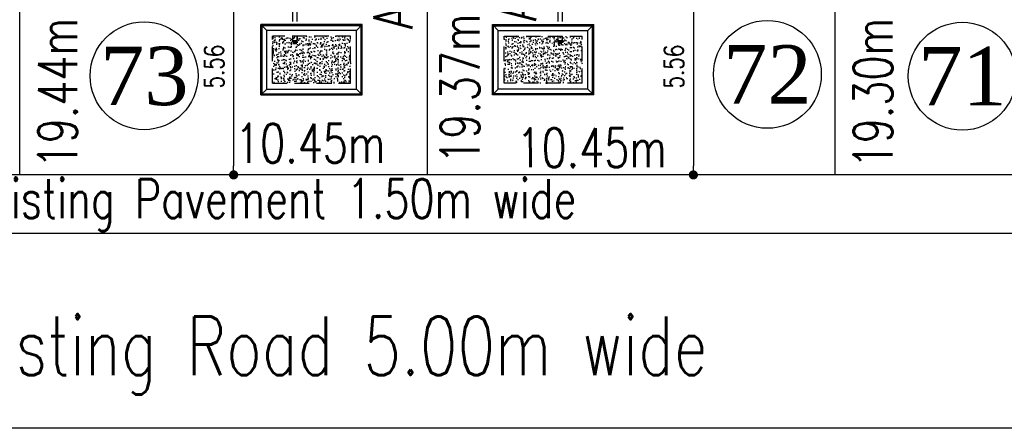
# Model space of a CAD drawing. Header units: millimetres. Extents: x 301 to 1479, y 491 to 1341.
# Tile 166 of 256: x 404 to 430, y 672 to 683. Entities that reach past the tile are written whole.
import ezdxf
from ezdxf.enums import TextEntityAlignment as Align

# ---------------------------------------------------------------- set-up
doc = ezdxf.new("R2010")
doc.units = ezdxf.units.MM
doc.header["$LTSCALE"] = 1.5
doc.header["$MEASUREMENT"] = 0
doc.linetypes.add('HIDDEN', pattern=[0.375, 0.25, -0.125])
doc.linetypes.add('PHANTOM2', pattern=[1.25, 0.625, -0.125, 0.125, -0.125, 0.125, -0.125])
for name, color, linetype in [('AP&SA', 254, 'HIDDEN'), ('Blk', 7, 'Continuous'), ('boundary', 3, 'Continuous'), ('DIM', 6, 'Continuous'), ('Hatch Aggregate', 252, 'Continuous'), ('Kerb', 251, 'Continuous'), ('PVC Pipe 110', 69, 'Continuous'), ('ROAD', 8, 'Continuous'), ('TEXT', 7, 'Continuous'), ('TXTAREA', 10, 'Continuous')]:
    doc.layers.add(name, color=color, linetype=linetype)
doc.styles.add('RS1', font='romans.shx', dxfattribs={"width": 0.75, "height": 0.5})
doc.styles.add('RS2', font='romans.shx', dxfattribs={"width": 0.75, "height": 1})
doc.styles.add('RS3', font='romans.shx', dxfattribs={"width": 0.75, "height": 1.5})
doc.styles.add('times', font='times.ttf')
doc.dimstyles.new('Souillac5', dxfattribs={"dimscale": 0.5, "dimtxt": 0.5, "dimasz": 0.47, "dimexe": 0, "dimexo": 1, "dimgap": 0.5, "dimtad": 1, "dimzin": 0, "dimdsep": 46, "dimtxsty": 'RS1', "dimblk": 'DOT', "dimcen": 3, "dimse1": 1, "dimse2": 1, "dimclrd": 6, "dimclre": 6, "dimclrt": 7, "dimaunit": 1, "dimadec": 0, "dimazin": 0, "dimtfac": 1, "dimtofl": 0, "dimtmove": 1, "dimatfit": 3, "dimfxl": 1, "dimtolj": 1, "dimtzin": 0, "dimlwe": -1, "dimarcsym": 0})
pattern_1 = [(230, (774182.12145, 33569.827), (-0.21517805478, 0.018825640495), [0.0225, -0.2475]), (175, (774182.12145, 33569.827), (0.041625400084, -0.22565764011), [0.018, -0.198]), (280.45144446, (774182.10352, 33569.82858), (-0.17355265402, -0.20683199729), [0.0191220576, -0.2103426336]), (226.1842, (774182.12145, 33569.767), (-0.3201723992, 0.04965578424), [0.03375, -0.37125]), (276.63563549, (774182.09477, 33569.77115), (-0.2803985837, -0.29223558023), [0.0286831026, -0.315514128]), (171.18416399, (774182.12145, 33569.767), (-0.28039858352, -0.29223558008), [0.027, -0.2970000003]), (201, (774182.09145, 33569.782), (-0.179072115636, 0.1207856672), [0.0225, -0.2475]), (146, (774182.09145, 33569.782), (-0.072994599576, -0.217545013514), [0.018, -0.198]), (251.45144474, (774182.07653, 33569.79207), (-0.25206671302, -0.09675934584), [0.019122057, -0.2103426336]), (217.5, (774182.12145, 33569.82701), (-0.003647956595, -0.0998681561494), [0, -0.1956, 0, -0.201, 0, -0.19875]), (187.5, (774182.12145, 33569.82701), (-0.078920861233, -0.118323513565), [0, -0.1146, 0, -0.1911, 0, -0.07575]), (147.5, (774182.18835, 33569.82701), (-0.160146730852, 0.00676646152), [0, -0.075, 0, -0.234, 0, -0.3105]), (137.5, (774182.21835, 33569.82701), (-0.174955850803, -0.0300314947), [0, -0.0975, 0, -0.1554, 0, -0.2205])]

# ---------------------------------------------------------------- blocks, each defined once
blk = doc.blocks.new('SSSU-D3')
at = {"layer": 'Hatch Aggregate'}
h = blk.add_hatch(dxfattribs=at)
h.set_pattern_fill('AR-CONC', color=256, scale=0.03, angle=180)
h.set_pattern_definition(pattern_1)
h.paths.add_polyline_path([(-2.033, -2), (-2.033, -3.205), (-0.033, -3.205), (-0.033, -2)])
h = blk.add_hatch(dxfattribs=at)
h.set_pattern_fill('AR-CONC', color=256, scale=0.03, angle=180)
h.set_pattern_definition(pattern_1)
h.paths.add_polyline_path([(14.933, -2), (14.933, -3.205), (12.933, -3.205), (12.933, -2)])
at = {"layer": 'AP&SA', "linetype": 'HIDDEN'}
for p, q in [((-2.033, -3.205), (-2.033, -2)), ((-2.033, -2), (-0.033, -2)), ((-0.033, -3.205), (-0.033, -2)), ((14.933, -2), (12.933, -2)), ((12.933, -3.205), (12.933, -2)), ((14.933, -3.205), (14.933, -2)), ((-0.033, -3.205), (-2.033, -3.205)), ((12.933, -3.205), (14.933, -3.205))]:
    blk.add_line(p, q, dxfattribs=at)
at = {"layer": 'Kerb'}
for p, q in [((-2.333, -1.7), (0.267, -1.7)), ((-2.333, -3.505), (-2.333, -1.7)), ((-2.183, -1.85), (-2.333, -1.7)), ((-2.303, -1.73), (0.237, -1.73)), ((-2.303, -3.475), (-2.303, -1.73)), ((0.117, -1.85), (0.267, -1.7)), ((0.237, -3.475), (0.237, -1.73)), ((0.267, -3.505), (0.267, -1.7)), ((15.233, -1.7), (12.633, -1.7)), ((12.633, -3.505), (12.633, -1.7)), ((12.783, -1.85), (12.633, -1.7)), ((15.203, -1.73), (12.663, -1.73)), ((12.663, -3.475), (12.663, -1.73)), ((15.083, -1.85), (15.233, -1.7)), ((15.203, -3.475), (15.203, -1.73)), ((15.233, -3.505), (15.233, -1.7)), ((-2.183, -3.355), (-2.183, -1.85)), ((-2.183, -1.85), (0.117, -1.85)), ((0.117, -3.355), (0.117, -1.85)), ((15.083, -1.85), (12.783, -1.85)), ((12.783, -3.355), (12.783, -1.85)), ((15.083, -3.355), (15.083, -1.85)), ((-2.183, -3.355), (-2.333, -3.505)), ((0.267, -3.505), (-2.333, -3.505)), ((0.237, -3.475), (-2.303, -3.475)), ((0.117, -3.355), (-2.183, -3.355)), ((0.117, -3.355), (0.267, -3.505)), ((12.783, -3.355), (12.633, -3.505)), ((12.633, -3.505), (15.233, -3.505)), ((12.663, -3.475), (15.203, -3.475)), ((12.783, -3.355), (15.083, -3.355)), ((15.083, -3.355), (15.233, -3.505))]:
    blk.add_line(p, q, dxfattribs=at)
at = {"layer": 'PVC Pipe 110', "linetype": 'PHANTOM2', "ltscale": 2}
for p, q in [((-0.655, 0.25), (-0.655, -2.15)), ((-0.545, 0.25), (-0.545, -2.15)), ((13.445, 0.25), (13.445, -2.15)), ((13.555, 0.25), (13.555, -2.15))]:
    blk.add_line(p, q, dxfattribs=at)
at = {"layer": 'PVC Pipe 110', "linetype": 'PHANTOM2', "lineweight": 100, "ltscale": 0.03}
for p, q in [((-0.655, -2.15), (-0.545, -2.15)), ((13.555, -2.15), (13.445, -2.15))]:
    blk.add_line(p, q, dxfattribs=at)
blk = doc.blocks.new('_DOT')
at = {"color": 0, "linetype": 'ByBlock'}
blk.add_line((-0.5, 0), (-1, 0), dxfattribs=at)
at = {"color": 0, "linetype": 'ByBlock', "const_width": 0.5}
blk.add_lwpolyline([(-0.25, 0, 1), (0.25, 0, 1)], format="xyb", close=True, dxfattribs=at)
blk = doc.blocks.new('*D226')
at = {"layer": 'DEFPOINTS', "color": 0, "transparency": 16777216}
for p in [(409.918, 684.326), (409.918, 678.769), (409.918, 678.769)]:
    blk.add_point(p, dxfattribs=at)
at = {"layer": 'DIM', "color": 6, "lineweight": -2, "transparency": 16777216}
blk.add_line((409.918, 684.091), (409.918, 679.004), dxfattribs=at)
at = {"layer": 'DIM', "color": 6, "lineweight": -2, "transparency": 16777216, "xscale": 0.235, "yscale": 0.235, "zscale": 0.235}
for p, rotation in [((409.918, 684.326), 90), ((409.918, 678.769), 270)]:
    blk.add_blockref('_DOT', p, dxfattribs=dict(at, rotation=rotation))
at = {"layer": 'DIM', "color": 7, "transparency": 16777216, "insert": (409.418, 681.548), "char_height": 0.5, "attachment_point": 5, "rotation": 90, "style": 'RS1'}
blk.add_mtext('\\A1;5.56', dxfattribs=at)
blk = doc.blocks.new('*D228')
at = {"layer": 'DEFPOINTS', "color": 0, "transparency": 16777216}
for p in [(421.703, 684.326), (421.703, 678.769), (421.703, 678.769)]:
    blk.add_point(p, dxfattribs=at)
at = {"layer": 'DIM', "color": 6, "lineweight": -2, "transparency": 16777216}
blk.add_line((421.703, 684.091), (421.703, 679.004), dxfattribs=at)
at = {"layer": 'DIM', "color": 6, "lineweight": -2, "transparency": 16777216, "xscale": 0.235, "yscale": 0.235, "zscale": 0.235}
for p, rotation in [((421.703, 684.326), 90), ((421.703, 678.769), 270)]:
    blk.add_blockref('_DOT', p, dxfattribs=dict(at, rotation=rotation))
at = {"layer": 'DIM', "color": 7, "transparency": 16777216, "insert": (421.203, 681.548), "char_height": 0.5, "attachment_point": 5, "rotation": 90, "style": 'RS1'}
blk.add_mtext('\\A1;5.56', dxfattribs=at)

msp = doc.modelspace()

# ---------------------------------------------------------------- linework, layer by layer
at = {"layer": 'boundary', "linetype": 'Continuous'}
for p, q in [((404.4336, 678.769), (404.4336, 698.2054)), ((414.8836, 678.769), (414.8836, 698.1364)), ((425.3336, 678.769), (425.3336, 698.0673))]:
    msp.add_line(p, q, dxfattribs=at)
at = {"layer": 'ROAD'}
for p, q in [((498.4836, 678.769), (341.7336, 678.769)), ((498.4941, 677.269), (333.1419, 677.269)), ((489.1387, 672.269), (333.4047, 672.269))]:
    msp.add_line(p, q, dxfattribs=at)
at = {"layer": 'TXTAREA'}
for centre in [(407.6216, 681.3108), (423.6, 681.3475), (428.5948, 681.3017)]:
    msp.add_circle(centre, 1.3831, dxfattribs=at)

# ---------------------------------------------------------------- block references
at = {"layer": 'Blk'}
for p in [(397.9836, 684.3262), (418.8836, 684.3262)]:
    msp.add_blockref('SSSU-D3', p, dxfattribs=at)

# ---------------------------------------------------------------- texts
at = {"layer": 'TEXT', "style": 'RS2', "width": 0.75}
for s, rotation, p in [('A:202.03m²', 89.98956, (417.6729, 682.7154)), ('A:202.75m²', 89.98956, (414.5001, 682.5136)), ('19.44m', 89.94887, (405.905, 678.9377)), ('19.37m', 89.94887, (416.2165, 679.053)), ('19.30m', 89.94887, (426.805, 678.9377)), ('10.45m', 0.01044, (409.9549, 679.0808)), ('10.45m', 0.01044, (417.1701, 678.9645)), ('Existing Pavement 1.50m wide', 0.01044, (403.0468, 677.6594))]:
    msp.add_text(s, height=1, rotation=rotation, dxfattribs=at).set_placement(p)
at = {"layer": 'TEXT', "linetype": 'Continuous', "style": 'RS3', "width": 0.75}
msp.add_text('Existing Road 5.00m wide ', height=1.5, dxfattribs=at).set_placement((412.5222, 674.3833), align=Align.MIDDLE_CENTER)
at = {"layer": 'TXTAREA', "style": 'times'}
for s, p in [('73', (407.6292, 681.3108)), ('72', (423.6, 681.3475)), ('71', (428.6024, 681.3017))]:
    msp.add_text(s, height=1.5, dxfattribs=at).set_placement(p, align=Align.MIDDLE_CENTER)

# ---------------------------------------------------------------- dimensions: what is measured, and where the dimension line sits
at = {"layer": 'DIM'}
for base, p1, p2, picture, middle in [((409.918, 678.769), (409.918, 684.3262), (409.918, 678.769), '*D226', (409.418, 681.5476)), ((421.7031, 678.769), (421.7031, 684.3262), (421.7031, 678.769), '*D228', (421.2031, 681.5476))]:
    dim = msp.add_linear_dim(base=base, p1=p1, p2=p2, angle=90, dimstyle='Souillac5', dxfattribs=at)
    dim.commit()
    dim.dimension.update_dxf_attribs({"geometry": picture, "text_midpoint": middle})

doc.saveas('drawing.dxf')
